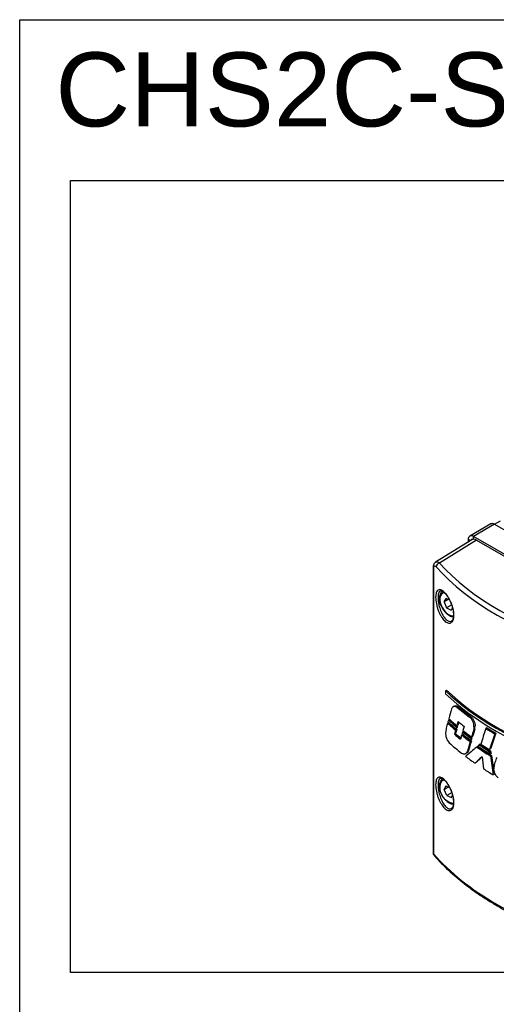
# Model space of a CAD drawing. Header units: millimetres. Extents: x 399 to 6076, y -1991 to 1602.
# Tile 2 of 256: x 399 to 721, y 937 to 1602. Entities that reach past the tile are written whole.
import ezdxf

# ---------------------------------------------------------------- set-up
doc = ezdxf.new("R2010")
doc.units = ezdxf.units.MM
doc.styles.get("Standard").update_dxf_attribs({"font": 'arial.ttf'})

# ---------------------------------------------------------------- blocks, each defined once
blk = doc.blocks.new('2 W')
at = {"color": 7, "linetype": 'Continuous', "lineweight": 25}
for p, q in [((-202.4, 5325.66), (-216.55, 5317.5)), ((-199.9, 5325.41), (-195.76, 5327.81)), ((-199.9, 5325.41), (-214.05, 5317.25)), ((-199.9, 5325.41), (-152.38, 5297.98)), ((-215.28, 5314.98), (-239.62, 5299.93)), ((-212.1, 5314.7), (-237.03, 5299.29)), ((-217.58, 5315.21), (-217.58, 5313.55)), ((-163.66, 5288.17), (-214.05, 5317.25)), ((-212.1, 5314.7), (-115.23, 5258.77)), ((-241.3, 5296.26), (-241.3, 5102.97)), ((-241.03, 5295.62), (-241.03, 5102.88)), ((-233.94, 5273.1), (-232.48, 5275.41)), ((-231.16, 5274.7), (-233.94, 5273.1)), ((-233.94, 5273.1), (-232.3, 5269.11)), ((-230.12, 5274.14), (-232.48, 5275.41)), ((-228.77, 5271.15), (-232.3, 5269.11)), ((-232.3, 5269.11), (-229.2, 5267.44)), ((-228.19, 5269.04), (-229.2, 5267.44)), ((-227.11, 5202.62), (-227.83, 5202.19)), ((-224.58, 5202.4), (-225.3, 5201.97)), ((-215.99, 5195.66), (-216.7, 5195.23)), ((-230.83, 5191.64), (-231.54, 5191.21)), ((-225.42, 5186.83), (-226.15, 5186.41)), ((-225.23, 5187.78), (-225.96, 5187.39)), ((-224.9, 5188.96), (-225.64, 5188.54)), ((-224.56, 5189.87), (-225.28, 5189.47)), ((-205.07, 5188.02), (-205.77, 5187.59)), ((-226.19, 5184.03), (-226.93, 5183.61)), ((-221.38, 5183.5), (-222.08, 5183.06)), ((-214.64, 5182.23), (-215.36, 5181.84)), ((-199.06, 5184.37), (-199.78, 5183.95)), ((-215.52, 5179.03), (-216.24, 5178.61)), ((-211.19, 5175.43), (-211.9, 5175.01)), ((-209.54, 5176.87), (-210.24, 5176.45)), ((-202.55, 5173.71), (-203.26, 5173.32)), ((-219.38, 5170.61), (-218.65, 5171.01)), ((-217.4, 5172.71), (-218.12, 5172.31)), ((-201.85, 5169.41), (-202.56, 5169)), ((-197.98, 5167.67), (-198.67, 5167.24)), ((-212.29, 5164.5), (-213, 5164.11)), ((-199.99, 5156.64), (-200.71, 5156.25)), ((-232.67, 5148.81), (-233.92, 5146.26)), ((-230.89, 5148.01), (-233.92, 5146.26)), ((-232.09, 5142.31), (-233.92, 5146.26)), ((-232.67, 5148.81), (-230.18, 5147.68)), ((-228.56, 5144.35), (-232.09, 5142.31)), ((-232.09, 5142.31), (-229.01, 5140.91)), ((-229.01, 5140.91), (-228.21, 5142.55)), ((-240.88, 5102.12), (-241.28, 5102.66))]:
    blk.add_line(p, q, dxfattribs=at)
at = {"color": 8, "linetype": 'Continuous', "lineweight": 25}
for p, q in [((-216.2, 5314.41), (-217.58, 5315.21)), ((-214.05, 5315.3), (-214.05, 5317.25))]:
    blk.add_line(p, q, dxfattribs=at)
at = {"color": 144, "linetype": 'Continuous', "lineweight": 18}
for p, q in [((-232.23, 5213.44), (-232.95, 5213)), ((-232.95, 5213), (-232.95, 5210.86)), ((-230.26, 5193.7), (-230.98, 5193.26)), ((-213.26, 5186.79), (-213.98, 5186.39)), ((-213.03, 5189.21), (-213.75, 5188.81)), ((-220.77, 5185.58), (-221.47, 5185.14)), ((-215.3, 5180.05), (-216.02, 5179.66)), ((-214.96, 5181.18), (-215.68, 5180.77)), ((-202.26, 5172.23), (-202.98, 5171.81)), ((-202.03, 5170.75), (-202.75, 5170.36))]:
    blk.add_line(p, q, dxfattribs=at)
at = {"color": 8, "linetype": 'Continuous', "lineweight": 25, "flags": 128}
blk.add_lwpolyline([(-233.64, 5279.18), (-233.71, 5279.18), (-234.85, 5278.91), (-235.78, 5278.23), (-236.43, 5277.19), (-236.79, 5275.84), (-236.83, 5274.25), (-236.54, 5272.51), (-235.94, 5270.7), (-235.07, 5268.94), (-233.98, 5267.31), (-232.71, 5265.91), (-231.34, 5264.8), (-229.95, 5264.05), (-228.6, 5263.69), (-227.46, 5263.73)], dxfattribs=at)
at = {"color": 7, "linetype": 'Continuous', "lineweight": 25}
for centre, radius, start, end in [((-201.37, 5323.37), 2.51, 54.38242, 114.30712), ((-215.43, 5315.56), 2.18, 50.79671, 189.21404), ((-236.13, 5296.33), 3.1, 106.88179, 174.93767)]:
    blk.add_arc(centre, radius, start, end, dxfattribs=at)
at = {"color": 144, "linetype": 'Continuous', "lineweight": 18}
blk.add_arc((-214.76, 5314.42), 1.03, 58.3702, 165.16112, dxfattribs=at)
at = {"color": 8, "linetype": 'Continuous', "lineweight": 25}
for centre, radius, start, end in [((-240.31, 5296.29), 0.991, 182.65649, 222.83129), ((-226.32, 5147.63), 10.52, 162.23011, 263.86826), ((-233.59, 5149.61), 3.01, 91.4938, 155.85725)]:
    blk.add_arc(centre, radius, start, end, dxfattribs=at)
at = {"color": 7, "linetype": 'Continuous', "lineweight": 25}
for centre, major_axis, ratio, start_param, end_param in [((-212.1, 5309.59), (-3.13, 5.41), 0.577206, 5.498021, 6.300635), ((-36.42, 5362.76), (226.24, 3.48), 0.587275, 3.613264, 4.222647), ((-36.39, 5360.74), (228.74, 3.48), 0.587167, 3.613366, 4.222749), ((-36.39, 5284.84), (229.74, 3.53), 0.587275, 3.676745, 4.159166), ((-36.39, 5284.84), (228.74, 3.52), 0.587275, 3.675589, 4.160323), ((-36.39, 5276.34), (229.74, -3.41), 0.567125, 3.694206, 4.176627), ((-36.39, 5403.9), (203, 498.46), 0.215853, 2.076592, 2.091054), ((-36.39, 5280.68), (229.74, 3.53), 0.587275, 3.737989, 3.800931), ((-36.39, 5280.68), (228.74, 3.52), 0.587275, 3.737186, 3.800417), ((-36.39, 5266.96), (229.74, 3.53), 0.587275, 3.693056, 3.735397), ((-36.39, 5261.75), (229.74, -3.41), 0.567125, 3.713185, 3.755575), ((-36.39, 5266.96), (228.74, 3.52), 0.587275, 3.691997, 3.734698), ((-36.39, 5404.26), (203, 498.46), 0.215853, 2.098296, 2.10602), ((-36.39, 5264.39), (229.74, 3.53), 0.587275, 3.688482, 3.73145), ((-36.39, 5259.1), (229.74, -3.41), 0.567125, 3.707881, 3.750365), ((-36.39, 5264.39), (228.74, 3.52), 0.587275, 3.69363, 3.730733), ((-36.39, 5358.8), (198.94, 494.19), 0.232553, 2.018843, 2.024863), ((-36.39, 5358.8), (198.07, 492.04), 0.232553, 2.01956, 2.025607), ((-36.39, 5358.23), (199.34, 489.02), 0.233574, 2.018429, 2.020922), ((-36.39, 5357.91), (199.34, 489.02), 0.233574, 2.009694, 2.015712), ((-36.39, 5358.23), (198.48, 486.89), 0.233574, 2.019128, 2.021683), ((-36.39, 5357.91), (198.48, 486.89), 0.233574, 2.012143, 2.016449), ((-36.39, 5265.18), (229.74, -3.41), 0.567125, 3.761593, 3.792363), ((-36.39, 5361.31), (203.37, 493.3), 0.216691, 2.015315, 2.021338), ((-36.39, 5261.75), (229.74, -3.41), 0.567125, 3.786341, 3.827771), ((-36.39, 5317.02), (198.94, 494.19), 0.232553, 1.930459, 1.939983), ((-36.39, 5317.02), (198.07, 492.04), 0.232553, 1.930814, 1.940399), ((-36.39, 5313.3), (203, 498.46), 0.215853, 1.912427, 1.93429), ((-36.39, 5280.47), (229.74, 3.53), 0.587275, 3.874351, 3.91216), ((-36.39, 5280.47), (228.74, 3.52), 0.587275, 3.874104, 3.912239), ((-36.39, 5260.93), (229.74, 3.53), 0.587275, 3.72543, 3.756125), ((-36.39, 5260.93), (228.74, 3.52), 0.587275, 3.724686, 3.751799), ((-36.39, 5362.21), (203, 498.46), 0.215853, 2.024625, 2.030652), ((-36.39, 5264.39), (229.74, 3.53), 0.587275, 3.762153, 3.804135), ((-36.39, 5259.1), (229.74, -3.41), 0.567125, 3.781683, 3.823159), ((-36.39, 5266.96), (229.74, 3.53), 0.587275, 3.766657, 3.808046), ((-36.39, 5264.39), (228.74, 3.52), 0.587275, 3.761409, 3.803741), ((-36.39, 5266.96), (228.74, 3.52), 0.587275, 3.765933, 3.807669), ((-36.39, 5259.1), (228.74, -3.4), 0.567125, 3.819259, 3.822722), ((-36.39, 5269.88), (198.94, 494.19), 0.232553, 1.838133, 1.859922), ((-36.39, 5269.88), (198.07, 492.04), 0.232553, 1.838053, 1.859987), ((-36.39, 5245.67), (229.74, -3.41), 0.567125, 3.714838, 3.7782), ((-36.39, 5284.73), (229.47, 164.99), 0.069319, 2.39036, 2.442303), ((-36.39, 5316.75), (198.94, 494.19), 0.232553, 1.946157, 1.959413), ((-36.39, 5316.75), (198.07, 492.04), 0.232553, 1.946551, 1.959898), ((-36.39, 5263.86), (229.74, 3.53), 0.587275, 3.833989, 3.894787), ((-36.39, 5263.86), (228.74, 3.52), 0.587275, 3.833585, 3.894749), ((-36.39, 5284.88), (229.45, 165.78), 0.071118, 2.377719, 2.383584), ((-36.39, 5258.56), (229.74, -3.41), 0.567125, 3.85669, 3.911053), ((-36.39, 5266.42), (229.74, 3.53), 0.587275, 3.845094, 3.892151), ((-36.39, 5266.42), (228.74, 3.52), 0.587275, 3.844738, 3.892101), ((-36.39, 5261.21), (229.74, -3.41), 0.567125, 3.869949, 3.907831), ((-36.39, 5245.67), (229.74, -3.41), 0.567125, 3.799506, 3.843945), ((-36.39, 5265.55), (228.92, 168.74), 0.115789, 2.330863, 2.362523), ((-36.39, 5265.55), (227.92, 168.01), 0.115789, 2.33562, 2.362886), ((-36.39, 5161.25), (-155.93, 1326.37), 0.127211, 1.550374, 1.556546), ((-36.39, 5258.56), (228.74, -3.4), 0.567125, 3.905538, 3.91104), ((-36.39, 5255.15), (-148.97, 1102.74), 0.158615, 1.627561, 1.639156), ((-36.39, 5255.15), (-148.32, 1097.94), 0.158615, 1.627523, 1.639198), ((-36.39, 5271.21), (203, 498.46), 0.215853, 1.867785, 1.875165), ((-36.39, 5245.67), (229.74, -3.41), 0.567125, 3.881777, 3.923843), ((-238.8, 5101.48), (-1.81, 3.04), 0.566916, 0.759709, 0.868833), ((-36.39, 5158.82), (228.74, -3.36), 0.567237, 3.613116, 4.25754)]:
    blk.add_ellipse(centre, major_axis=major_axis, ratio=ratio, start_param=start_param, end_param=end_param, dxfattribs=at)
at = {"color": 144, "linetype": 'Continuous', "lineweight": 18}
for centre, major_axis, ratio, start_param, end_param in [((-36.39, 5402.99), (203.37, 493.3), 0.216691, 2.097162, 2.099797), ((-36.39, 5361.31), (203.37, 493.3), 0.216691, 2.023561, 2.025996), ((-36.39, 5316.55), (199.34, 489.02), 0.233574, 1.94578, 1.948128), ((-36.39, 5316.55), (198.48, 486.89), 0.233574, 1.946157, 1.948565), ((-36.39, 5255.87), (-148.33, 1010.65), 0.173602, 1.628563, 1.630004), ((-36.39, 5255.87), (-147.68, 1006.25), 0.173602, 1.628512, 1.629991)]:
    blk.add_ellipse(centre, major_axis=major_axis, ratio=ratio, start_param=start_param, end_param=end_param, dxfattribs=at)
at = {"color": 7, "linetype": 'Continuous', "lineweight": 25}
for points, knots in [([(-239.62, 5299.89), (-239.82, 5299.76), (-240.29, 5299.45), (-240.79, 5298.72), (-241.14, 5297.82), (-241.3, 5297), (-241.27, 5296.43), (-241.27, 5296.24)], [0, 0, 0, 0, 0.163949, 0.385748, 0.611281, 0.874143, 1, 1, 1, 1]), ([(-239.21, 5296.6), (-239.45, 5296.86), (-239.68, 5297.05), (-240.11, 5297.25), (-240.31, 5297.26), (-240.65, 5297.1), (-240.79, 5296.92), (-240.98, 5296.38), (-241.03, 5296.03), (-241.03, 5295.62)], [0, 0, 0, 0, 0.25, 0.25, 0.5, 0.5, 0.75, 0.75, 1, 1, 1, 1]), ([(-227.36, 5265.05), (-227.31, 5264.37), (-227.31, 5263.72), (-227.39, 5262.52), (-227.48, 5261.97), (-227.86, 5260.48), (-228.28, 5259.72), (-229.11, 5259), (-229.41, 5258.83), (-230.07, 5258.64), (-230.42, 5258.62), (-231.16, 5258.72), (-231.54, 5258.84), (-232.32, 5259.23), (-232.72, 5259.5), (-233.9, 5260.48), (-234.7, 5261.39), (-235.81, 5263.04), (-236.17, 5263.65), (-236.85, 5264.93), (-237.16, 5265.6), (-237.75, 5267), (-238.03, 5267.74), (-238.51, 5269.22), (-238.73, 5269.97), (-239.27, 5272.22), (-239.51, 5273.74), (-239.67, 5276.45), (-239.59, 5277.67), (-239.26, 5279.12), (-239.12, 5279.55), (-238.76, 5280.27), (-238.55, 5280.56), (-238.07, 5281), (-237.8, 5281.16), (-237.21, 5281.31), (-236.89, 5281.32), (-236.22, 5281.2), (-235.86, 5281.07), (-235.13, 5280.68), (-234.74, 5280.42), (-233.96, 5279.77), (-233.57, 5279.39), (-232.78, 5278.51), (-232.37, 5278.01), (-231.59, 5276.92), (-231.21, 5276.34), (-230.48, 5275.09), (-230.12, 5274.41), (-229.46, 5273.03), (-229.16, 5272.32), (-228.6, 5270.86), (-228.35, 5270.11), (-227.72, 5267.9), (-227.45, 5266.41), (-227.36, 5265.05)], [0, 0, 0, 0, 0.03125, 0.03125, 0.0625, 0.0625, 0.125, 0.125, 0.15625, 0.15625, 0.1875, 0.1875, 0.21875, 0.21875, 0.25, 0.25, 0.3125, 0.3125, 0.34375, 0.34375, 0.375, 0.375, 0.40625, 0.40625, 0.4375, 0.4375, 0.5, 0.5, 0.5625, 0.5625, 0.59375, 0.59375, 0.625, 0.625, 0.65625, 0.65625, 0.6875, 0.6875, 0.71875, 0.71875, 0.75, 0.75, 0.78125, 0.78125, 0.8125, 0.8125, 0.84375, 0.84375, 0.875, 0.875, 0.90625, 0.90625, 0.9375, 0.9375, 1, 1, 1, 1]), ([(-234.74, 5280.11), (-235.05, 5279.93), (-235.7, 5279.54), (-236.43, 5278.56), (-236.94, 5277.32), (-237.17, 5275.86), (-237.13, 5274.22), (-236.79, 5272.47), (-236.19, 5270.69), (-235.34, 5268.95), (-234.28, 5267.33), (-233.06, 5265.89), (-231.71, 5264.69), (-230.28, 5263.78), (-228.88, 5263.2), (-227.98, 5263.13), (-227.56, 5263.1)], [0, 0, 0, 0, 0.058771, 0.126313, 0.194989, 0.26639, 0.339884, 0.41403, 0.488021, 0.561837, 0.635628, 0.709566, 0.783834, 0.858641, 0.934066, 1, 1, 1, 1]), ([(-236.55, 5280.46), (-236.44, 5280.51), (-236.22, 5280.61), (-235.71, 5280.56), (-234.96, 5280.24), (-234.06, 5279.61), (-233.07, 5278.63), (-232.03, 5277.36), (-231.02, 5275.81), (-230.28, 5274.53), (-229.93, 5273.74), (-229.86, 5273.59)], [0, 0, 0, 0, 0.1178839, 0.2352291, 0.350091, 0.4716779, 0.5944637, 0.71846, 0.84389, 0.9696582, 1, 1, 1, 1]), ([(-229.86, 5273.59), (-229.64, 5273.12), (-229.13, 5272.03), (-228.48, 5270.21), (-228.05, 5268.66), (-227.87, 5267.8), (-227.82, 5267.57)], [0, 0, 0, 0, 0.244799, 0.567384, 0.886548, 1, 1, 1, 1]), ([(-227.82, 5267.57), (-227.77, 5267.25), (-227.6, 5266.3), (-227.46, 5264.82), (-227.5, 5263.26), (-227.72, 5261.95), (-228.1, 5260.98), (-228.49, 5260.4), (-228.73, 5260.26), (-228.82, 5260.21)], [0, 0, 0, 0, 0.087141, 0.254691, 0.420566, 0.584639, 0.74594, 0.907947, 1, 1, 1, 1]), ([(-225.3, 5201.97), (-225.71, 5202.2), (-226.09, 5202.35), (-226.83, 5202.48), (-227.17, 5202.46), (-227.79, 5202.24), (-228.07, 5202.05), (-228.53, 5201.5), (-228.72, 5201.16), (-228.86, 5200.73)], [0, 0, 0, 0, 0.25, 0.25, 0.5, 0.5, 0.75, 0.75, 1, 1, 1, 1]), ([(-227.07, 5202.54), (-226.8, 5202.69), (-226.12, 5203.1), (-225.16, 5202.66), (-224.58, 5202.4)], [0, 0, 0, 0, 0.391602, 1, 1, 1, 1]), ([(-213.75, 5188.81), (-213.7, 5189.32), (-213.73, 5189.9), (-213.99, 5191.11), (-214.2, 5191.75), (-214.76, 5192.95), (-215.11, 5193.53), (-215.87, 5194.52), (-216.28, 5194.93), (-216.7, 5195.23)], [0, 0, 0, 0, 0.25, 0.25, 0.5, 0.5, 0.75, 0.75, 1, 1, 1, 1]), ([(-215.99, 5195.66), (-215.57, 5195.35), (-215.16, 5194.94), (-214.39, 5193.94), (-214.04, 5193.37), (-213.48, 5192.16), (-213.27, 5191.52), (-213.01, 5190.3), (-212.97, 5189.72), (-213.03, 5189.21)], [0, 0, 0, 0, 0.25, 0.25, 0.5, 0.5, 0.75, 0.75, 1, 1, 1, 1]), ([(-232.88, 5184.71), (-232.95, 5184.22), (-232.93, 5183.63), (-232.75, 5182.38), (-232.58, 5181.71), (-232.12, 5180.42), (-231.83, 5179.8), (-231.18, 5178.7), (-230.82, 5178.23), (-230.45, 5177.87)], [0, 0, 0, 0, 0.25, 0.25, 0.5, 0.5, 0.75, 0.75, 1, 1, 1, 1]), ([(-222.28, 5170.96), (-221.82, 5170.68), (-221.37, 5170.49), (-220.52, 5170.32), (-220.11, 5170.33), (-219.38, 5170.57), (-219.05, 5170.79), (-218.5, 5171.41), (-218.28, 5171.82), (-218.12, 5172.31)], [0, 0, 0, 0, 0.25, 0.25, 0.5, 0.5, 0.75, 0.75, 1, 1, 1, 1]), ([(-217.4, 5172.71), (-217.61, 5172.17), (-217.92, 5171.39), (-218.52, 5171.17), (-218.71, 5171.11)], [0, 0, 0, 0, 0.696929, 1, 1, 1, 1]), ([(-200.41, 5160.55), (-200.49, 5160.07), (-200.48, 5159.51), (-200.25, 5158.33), (-200.04, 5157.71), (-199.46, 5156.53), (-199.09, 5155.96), (-198.25, 5154.99), (-197.79, 5154.58), (-197.31, 5154.29)], [0, 0, 0, 0, 0.25, 0.25, 0.5, 0.5, 0.75, 0.75, 1, 1, 1, 1]), ([(-227.36, 5138.48), (-227.31, 5137.8), (-227.31, 5137.15), (-227.39, 5135.96), (-227.48, 5135.41), (-227.86, 5133.91), (-228.28, 5133.15), (-229.11, 5132.43), (-229.41, 5132.27), (-230.07, 5132.08), (-230.42, 5132.05), (-231.16, 5132.16), (-231.54, 5132.28), (-232.32, 5132.67), (-232.72, 5132.93), (-233.9, 5133.91), (-234.7, 5134.83), (-235.81, 5136.48), (-236.17, 5137.08), (-236.85, 5138.37), (-237.16, 5139.04), (-237.75, 5140.44), (-238.03, 5141.17), (-238.51, 5142.66), (-238.73, 5143.4), (-239.27, 5145.66), (-239.51, 5147.18), (-239.67, 5149.88), (-239.59, 5151.11), (-239.26, 5152.56), (-239.12, 5152.99), (-238.76, 5153.71), (-238.55, 5154), (-238.07, 5154.44), (-237.8, 5154.59), (-237.21, 5154.75), (-236.89, 5154.76), (-236.22, 5154.64), (-235.86, 5154.51), (-235.13, 5154.12), (-234.74, 5153.85), (-233.96, 5153.21), (-233.57, 5152.82), (-232.78, 5151.95), (-232.37, 5151.45), (-231.59, 5150.36), (-231.21, 5149.78), (-230.48, 5148.52), (-230.12, 5147.85), (-229.46, 5146.47), (-229.16, 5145.76), (-228.6, 5144.29), (-228.35, 5143.55), (-227.72, 5141.33), (-227.45, 5139.85), (-227.36, 5138.48)], [0, 0, 0, 0, 0.03125, 0.03125, 0.0625, 0.0625, 0.125, 0.125, 0.15625, 0.15625, 0.1875, 0.1875, 0.21875, 0.21875, 0.25, 0.25, 0.3125, 0.3125, 0.34375, 0.34375, 0.375, 0.375, 0.40625, 0.40625, 0.4375, 0.4375, 0.5, 0.5, 0.5625, 0.5625, 0.59375, 0.59375, 0.625, 0.625, 0.65625, 0.65625, 0.6875, 0.6875, 0.71875, 0.71875, 0.75, 0.75, 0.78125, 0.78125, 0.8125, 0.8125, 0.84375, 0.84375, 0.875, 0.875, 0.90625, 0.90625, 0.9375, 0.9375, 1, 1, 1, 1]), ([(-234.82, 5153.5), (-235.13, 5153.31), (-235.76, 5152.91), (-236.26, 5152.2), (-236.61, 5151.53), (-236.91, 5150.78), (-237.16, 5149.54), (-237.15, 5147.92), (-236.86, 5146.18), (-236.3, 5144.39), (-235.48, 5142.65), (-234.45, 5141.01), (-233.25, 5139.54), (-231.92, 5138.29), (-230.5, 5137.32), (-229.05, 5136.73), (-228.05, 5136.46), (-227.58, 5136.51), (-227.57, 5136.52)], [0, 0, 0, 0, 0.059164, 0.12581, 0.138753, 0.179416, 0.251598, 0.325245, 0.399785, 0.474205, 0.548435, 0.622613, 0.696916, 0.771516, 0.846631, 0.922374, 0.998188, 1, 1, 1, 1]), ([(-236.55, 5153.89), (-236.44, 5153.94), (-236.22, 5154.05), (-235.71, 5153.99), (-234.96, 5153.68), (-234.06, 5153.04), (-233.07, 5152.06), (-232.03, 5150.79), (-231.02, 5149.25), (-230.28, 5147.96), (-229.93, 5147.18), (-229.86, 5147.02)], [0, 0, 0, 0, 0.117884, 0.235229, 0.350091, 0.471678, 0.594464, 0.71846, 0.84389, 0.969658, 1, 1, 1, 1]), ([(-229.86, 5147.02), (-229.64, 5146.55), (-229.13, 5145.46), (-228.48, 5143.65), (-228.05, 5142.1), (-227.87, 5141.23), (-227.82, 5141.01)], [0, 0, 0, 0, 0.244799, 0.567384, 0.886548, 1, 1, 1, 1]), ([(-227.82, 5141.01), (-227.77, 5140.68), (-227.6, 5139.74), (-227.46, 5138.26), (-227.5, 5136.69), (-227.72, 5135.39), (-228.1, 5134.42), (-228.49, 5133.84), (-228.73, 5133.69), (-228.82, 5133.64)], [0, 0, 0, 0, 0.0871406, 0.254691, 0.4205657, 0.5846389, 0.7459403, 0.9079473, 1, 1, 1, 1]), ([(-240.88, 5102.12), (-240.32, 5101.48), (-238.35, 5099.22), (-234.7, 5095.4), (-229.81, 5090.71), (-224.58, 5086.14), (-219.02, 5081.69), (-213.16, 5077.38), (-207, 5073.21), (-200.54, 5069.19), (-193.8, 5065.32), (-186.8, 5061.61), (-179.54, 5058.07), (-172.03, 5054.71), (-164.3, 5051.52), (-156.34, 5048.52), (-148.19, 5045.71), (-142.09, 5043.78), (-138.71, 5042.79), (-138.17, 5042.63)], [0, 0, 0, 0, 0.025004, 0.089103, 0.153227, 0.21738, 0.281552, 0.345739, 0.409933, 0.474129, 0.538325, 0.602516, 0.666702, 0.730881, 0.795054, 0.859218, 0.923375, 0.987525, 1, 1, 1, 1])]:
    blk.add_open_spline(points, degree=3, knots=knots, dxfattribs=at)
at = {"color": 8, "linetype": 'Continuous', "lineweight": 25}
for points, knots in [([(-239.59, 5299.86), (-239.43, 5299.96), (-239, 5300.25), (-238.09, 5300.05), (-237.36, 5299.53), (-237.03, 5299.29)], [0, 0, 0, 0, 0.242325, 0.652475, 1, 1, 1, 1]), ([(-235.83, 5280.53), (-236.13, 5280.52), (-236.87, 5280.5), (-237.64, 5279.25), (-238.09, 5277.05), (-238.02, 5274.39), (-237.55, 5271.35), (-236.66, 5268.05), (-235.18, 5264.61), (-233.4, 5261.88), (-231.54, 5260.21), (-229.8, 5259.61), (-228.93, 5260.17), (-228.52, 5260.44)], [0, 0, 0, 0, 0.061581, 0.154941, 0.247275, 0.339561, 0.403122, 0.50455, 0.608175, 0.71112, 0.811671, 0.909572, 1, 1, 1, 1]), ([(-235.83, 5153.97), (-236.13, 5153.96), (-236.87, 5153.94), (-237.64, 5152.69), (-238.09, 5150.49), (-238.02, 5147.82), (-237.55, 5144.78), (-236.66, 5141.49), (-235.18, 5138.04), (-233.4, 5135.32), (-231.54, 5133.64), (-229.8, 5133.05), (-228.93, 5133.61), (-228.52, 5133.88)], [0, 0, 0, 0, 0.061581, 0.154941, 0.247275, 0.339561, 0.403122, 0.50455, 0.608175, 0.71112, 0.811671, 0.909572, 1, 1, 1, 1])]:
    blk.add_open_spline(points, degree=3, knots=knots, dxfattribs=at)
at = {"color": 7, "linetype": 'Continuous', "lineweight": 25}
for points in [[(-232.47, 5187.72), (-232.66, 5186.78), (-232.8, 5185.78), (-232.88, 5184.71)], [(-199.87, 5163.63), (-200.12, 5162.66), (-200.3, 5161.64), (-200.41, 5160.55)], [(-241.03, 5102.88), (-241.16, 5102.79), (-241.25, 5102.72), (-241.28, 5102.66)]]:
    blk.add_open_spline(points, degree=3, dxfattribs=at)
at = {"color": 144, "linetype": 'Continuous', "lineweight": 18}
for points in [[(-213.98, 5186.39), (-213.86, 5187.17), (-213.79, 5187.97), (-213.75, 5188.81)], [(-213.03, 5189.21), (-213.07, 5188.37), (-213.14, 5187.57), (-213.26, 5186.79)]]:
    blk.add_open_spline(points, degree=3, dxfattribs=at)

msp = doc.modelspace()

# ---------------------------------------------------------------- linework, layer by layer
for points in [[(398.956, 1601.855), (1356.926, 1601.855), (1356.926, 272.102), (398.956, 272.102)], [(433.347, 1493.323), (1315.302, 1493.323), (1315.302, 958.411), (433.347, 958.411)]]:
    msp.add_lwpolyline(points, close=True)

# ---------------------------------------------------------------- block references
msp.add_blockref('2 W', (919.401, -4064.317))

# ---------------------------------------------------------------- texts
msp.add_text('CHS2C-S20', height=50).set_placement((423.038, 1529.772))

doc.saveas('drawing.dxf')
